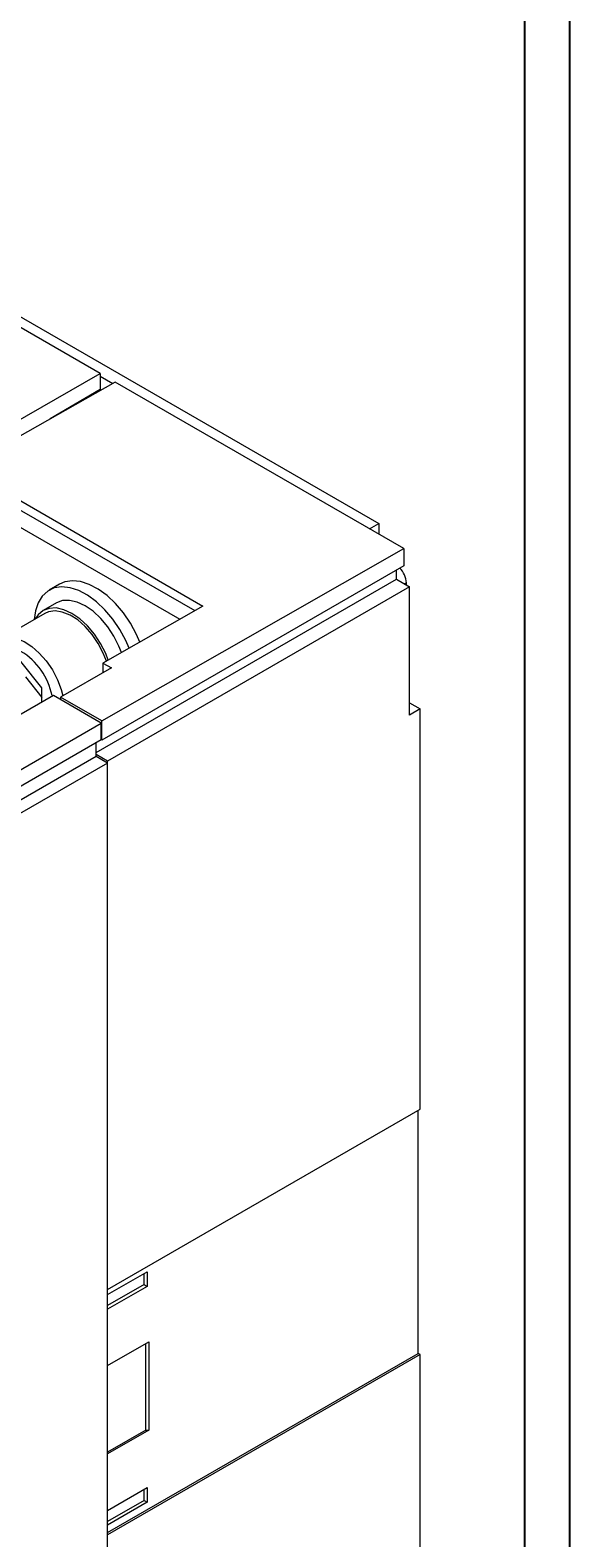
# Model space of a CAD drawing. Header units: millimetres. Extents: x 0 to 1189, y 0 to 841.
# Tile 8 of 9: x 1099 to 1189, y 145 to 396. Entities that reach past the tile are written whole.
import ezdxf

# ---------------------------------------------------------------- set-up
doc = ezdxf.new("R2010")
doc.units = ezdxf.units.MM
doc.layers.add('FORMATO', color=7, linetype='Continuous')
doc.styles.add('SLDTEXTSTYLE1', font='TXT', dxfattribs={"width": 0.605})
doc.styles.add('SLDTEXTSTYLE2', font='TXT', dxfattribs={"width": 0.569583})

# ---------------------------------------------------------------- blocks, each defined once
blk = doc.blocks.new('SW_NOTE_0')
at = {"color": 0, "linetype": 'Continuous', "lineweight": 0, "attachment_point": 1, "rotation": 90}
for s, insert, char_height, style in [('Sujeito a alteração sem aviso prévio. As informações contidas são valores de referência.                                                           Los valores demostrados pueden ser cambiados sin aviso previo. La información és de referencia solamente.', (-1.71, 0), 1.32292, 'SLDTEXTSTYLE2'), ('The values shown are subject to change without prior notice. The information is for reference only.', (0.06, 0), 1.3229, 'SLDTEXTSTYLE1')]:
    blk.add_mtext(s, dxfattribs=dict(at, insert=insert, char_height=char_height, style=style))

msp = doc.modelspace()

# ---------------------------------------------------------------- linework, layer by layer
at = {"color": 7, "linetype": 'Continuous', "lineweight": 15}
for p, q in [((1021.41, 392.56), (1157.25, 314.14)), ((1110.93, 339.1), (1068.5, 363.6)), ((1060.9, 310.32), (1110.93, 339.1)), ((1110.93, 339.1), (1110.93, 336.42)), ((1113.4, 337.68), (1063.03, 309.1)), ((1110.93, 336.42), (1102.63, 331.57)), ((1110.93, 338.67), (1113.03, 337.46)), ((1161.38, 309.98), (1113.4, 337.68)), ((1110.05, 335.91), (1110.05, 335.77)), ((1095.62, 319.11), (1128.01, 300.41)), ((1095.62, 317.55), (1126.65, 299.64)), ((1094.63, 315.27), (1124.16, 298.22)), ((1155.71, 313.25), (1157.25, 314.14)), ((1157.25, 314.14), (1157.25, 312.37)), ((1111.18, 281.3), (1161.38, 309.98)), ((1161.38, 309.98), (1161.38, 307.1)), ((1161.38, 307.1), (1111.18, 278.11)), ((1160.18, 304.85), (1160.18, 306.4)), ((1104.19, 304.06), (1102.42, 303.04)), ((1110.26, 276.03), (1160.18, 304.85)), ((1162.37, 303.59), (1112.17, 274.6)), ((1160.18, 304.85), (1162.37, 303.59)), ((1161.84, 303.89), (1161.84, 304.26)), ((1162.37, 282.27), (1162.37, 303.59)), ((1101.73, 299.17), (1094.09, 294.77)), ((1103.65, 300.92), (1101.45, 299.65)), ((1128.01, 300.41), (1111.39, 290.92)), ((1101.24, 286.79), (1097.74, 291.15)), ((1098.49, 288.62), (1101.24, 285.19)), ((1112.81, 290.11), (1104.32, 285.26)), ((1111.39, 290.92), (1112.81, 290.11)), ((1111.39, 290.92), (1111.39, 289.3)), ((1101.24, 284.42), (1101.24, 286.79)), ((1103.15, 285.52), (1093.25, 279.81)), ((1111.11, 280.93), (1103.15, 285.52)), ((1104.32, 285.26), (1104.32, 284.85)), ((1111.18, 281.3), (1104.32, 285.26)), ((1162.37, 284.32), (1164.14, 283.3)), ((1111.18, 278.11), (1111.18, 281.3)), ((1164.14, 283.3), (1162.37, 282.27)), ((1164.14, 216.67), (1164.14, 283.3)), ((1090.25, 268.89), (1111.11, 280.93)), ((1111.11, 278.16), (1111.11, 280.93)), ((1111.11, 278.16), (1090.25, 266.11)), ((1110.26, 275.38), (1110.26, 277.67)), ((1111.18, 278.11), (1111.11, 278.16)), ((1110.26, 275.38), (1089.4, 263.34)), ((1112.17, 274.28), (1091.31, 262.24)), ((1112.17, 274.6), (1110.26, 275.71)), ((1112.17, 274.28), (1110.26, 275.38)), ((1112.17, 186.66), (1112.17, 274.6)), ((1112.17, 58.14), (1112.17, 274.28)), ((1112.17, 186.66), (1164.14, 216.67)), ((1163.79, 176.04), (1163.79, 216.46)), ((1112.17, 185.85), (1118.75, 189.64)), ((1118.23, 187.49), (1118.23, 189.35)), ((1118.75, 189.64), (1118.75, 187.19)), ((1118.23, 187.49), (1112.17, 183.99)), ((1118.75, 187.19), (1112.17, 183.4)), ((1118.23, 187.49), (1118.75, 187.19)), ((1112.17, 174.01), (1119.03, 177.96)), ((1112.17, 146.24), (1163.79, 176.04)), ((1164.14, 175.84), (1112.17, 145.84)), ((1118.52, 163.29), (1118.52, 177.67)), ((1119.03, 177.96), (1119.03, 163.27)), ((1164.14, 175.84), (1163.79, 176.04)), ((1164.14, 108.72), (1164.14, 175.84)), ((1118.52, 163.29), (1112.17, 159.63)), ((1119.03, 163.27), (1112.17, 159.31)), ((1118.52, 163.29), (1119.03, 163.27)), ((1112.17, 149.92), (1118.75, 153.71)), ((1118.23, 151.56), (1118.23, 153.42)), ((1118.75, 153.71), (1118.75, 151.26)), ((1118.23, 151.56), (1112.17, 148.06)), ((1118.75, 151.26), (1112.17, 147.47)), ((1118.23, 151.56), (1118.75, 151.26)), ((1112.17, 57.4), (1112.17, 145.84))]:
    msp.add_line(p, q, dxfattribs=at)
at = {"color": 1, "linetype": 'Continuous', "lineweight": 15}
msp.add_line((1161.84, 304.26), (1161.53, 304.08), dxfattribs=at)
at = {"color": 7, "linetype": 'Continuous', "lineweight": 15, "flags": 128}
for points in [[(1115.73, 293.4), (1115.18, 294.67), (1114.19, 296.51), (1113.02, 298.23), (1111.71, 299.78), (1110.3, 301.12), (1108.84, 302.19), (1107.36, 302.98), (1105.91, 303.45), (1104.54, 303.6), (1103.29, 303.41), (1102.2, 302.9), (1101.29, 302.07), (1100.6, 300.96), (1100.15, 299.59), (1099.95, 298.15)], [(1117.5, 294.41), (1116.95, 295.69), (1115.95, 297.53), (1114.79, 299.25), (1113.48, 300.8), (1112.07, 302.14), (1110.6, 303.21), (1109.12, 304), (1107.68, 304.47), (1106.31, 304.62), (1105.06, 304.43), (1104.19, 304.06)], [(1114.45, 292.67), (1114.04, 293.73), (1113.2, 295.4), (1112.18, 296.96), (1111.01, 298.35), (1109.74, 299.53), (1108.43, 300.44), (1107.11, 301.05), (1105.84, 301.34), (1104.67, 301.3), (1103.65, 300.92), (1103.65, 300.92)], [(1112.26, 291.42), (1111.84, 292.49), (1110.99, 294.16), (1109.97, 295.72), (1108.8, 297.11), (1107.53, 298.28), (1106.21, 299.19), (1104.89, 299.8), (1103.62, 300.08), (1102.45, 300.02), (1101.43, 299.64), (1100.6, 298.93), (1100.13, 298.25)], [(1111.97, 291.25), (1111.45, 292.56), (1110.61, 294.17), (1109.6, 295.67), (1108.44, 296.99), (1107.19, 298.09), (1105.91, 298.91), (1104.63, 299.41), (1103.43, 299.6), (1102.33, 299.44), (1101.73, 299.17)]]:
    msp.add_lwpolyline(points, dxfattribs=at)
at = {"color": 1, "linetype": 'Continuous', "lineweight": 15, "flags": 128}
msp.add_lwpolyline([(1094.12, 294.78), (1094.7, 295.03), (1095.79, 295.19), (1097, 295.01), (1098.27, 294.5), (1099.56, 293.68), (1100.8, 292.59), (1101.96, 291.26), (1102.98, 289.77), (1103.82, 288.15), (1104.44, 286.49), (1104.71, 285.48)], dxfattribs=at)
at = {"color": 7, "linetype": 'Continuous', "lineweight": 15}
msp.add_arc((1158.15, 304.06), 3.7, 3.0657, 45.8272, dxfattribs=at)
at = {"color": 1, "linetype": 'Continuous', "lineweight": 15}
msp.add_arc((1092, 283.3), 11.15, 11.4112, 58.981, dxfattribs=at)
at = {"layer": 'FORMATO'}
for p, q in [((1189, 0), (1189, 841)), ((1181.52, 5), (1181.52, 831))]:
    msp.add_line(p, q, dxfattribs=at)

# ---------------------------------------------------------------- block references
at = {"color": 7, "linetype": 'Continuous', "lineweight": 0}
msp.add_blockref('SW_NOTE_0', (1185.45, 14.3), dxfattribs=at)

doc.saveas('drawing.dxf')
